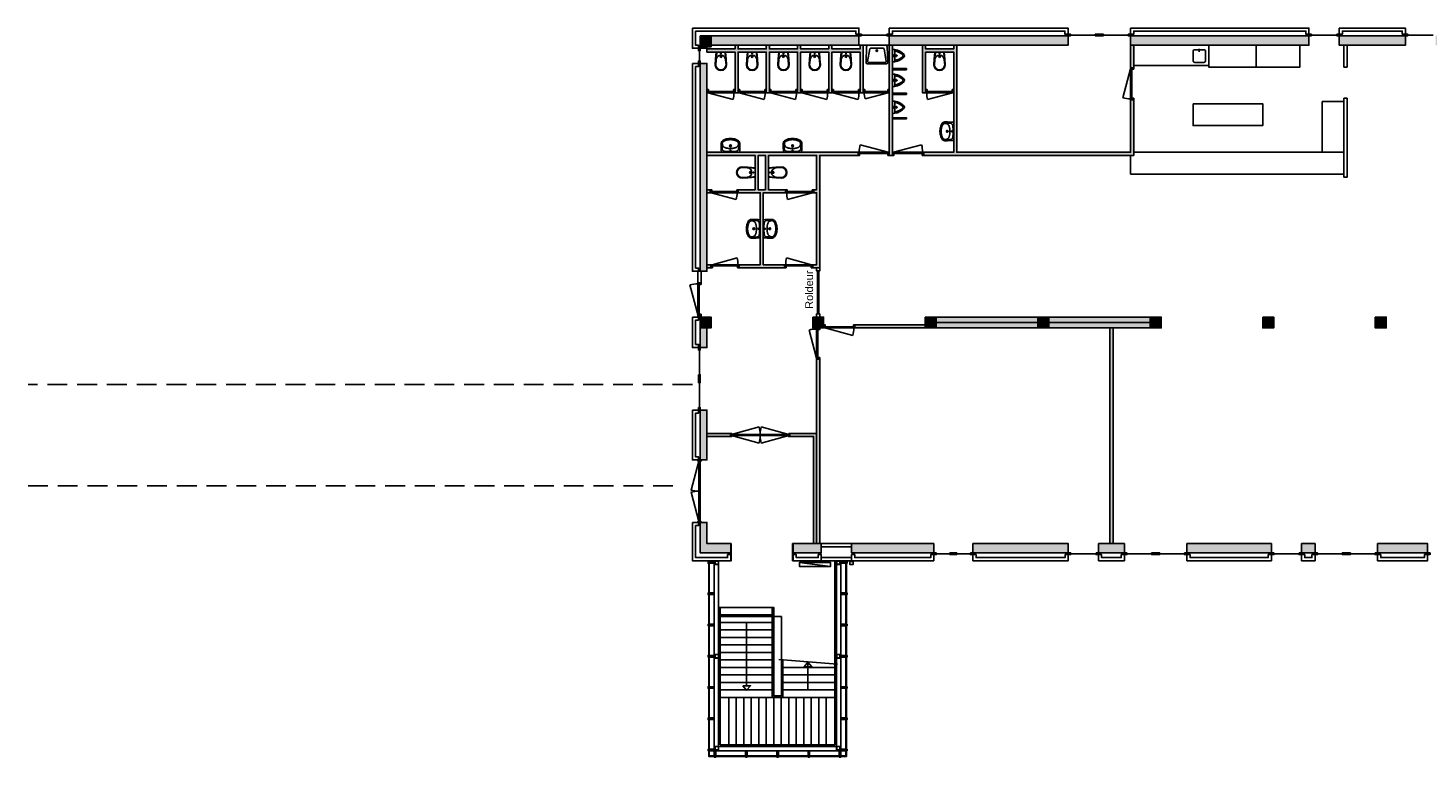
# Model space of a CAD drawing. Header units: millimetres. Extents: x 64599 to 146500, y 17358 to 40734.
# Tile 1 of 2: x 64599 to 109397, y 17358 to 40688. Entities that reach past the tile are written whole.
import ezdxf

# ---------------------------------------------------------------- set-up
doc = ezdxf.new("R2010")
doc.units = ezdxf.units.MM
doc.header["$LTSCALE"] = 100
doc.linetypes.add('HIDDEN', pattern=[9.525, 6.35, -3.175])
for name, color, linetype in [('AA21----_BUITENWAND', 252, 'Continuous'), ('AA22----_BINNENWAND', 254, 'Continuous'), ('AA28----_KONSTRUKTIE', 252, 'Continuous'), ('AL21----_BUITENWAND', 3, 'Continuous'), ('AL22----_BINNENWAND', 2, 'Continuous'), ('AL24----_TRAPPEN', 7, 'Continuous'), ('AL28----_KONSTRUKTIE', 4, 'Continuous'), ('AL31----_BUITENKOZIJNEN', 1, 'Continuous'), ('AL32----_BINNENKOZIJNEN', 1, 'Continuous'), ('AL45----_PLAFONDAFWERKING', 7, 'HIDDEN'), ('AL51----_RADIATOREN', 8, 'Continuous'), ('AL72----_BALIE', 1, 'Continuous'), ('AL74----_KEUKEN', 7, 'Continuous'), ('AL74----_SANITAIR', 7, 'Continuous')]:
    doc.layers.add(name, color=color, linetype=linetype)
doc.styles.get("Standard").update_dxf_attribs({"font": 'arial.ttf'})

# ---------------------------------------------------------------- blocks, each defined once
blk = doc.blocks.new('WT-19 (R)')
at = {"layer": 'AL74----_SANITAIR'}
for points in [[(600, 298, 0.426901), (548, 348), (48, 327, 0.402069), (0, 277), (0, -277, 0.402067), (48, -327), (548, -348, 0.426651), (600, -298)], [(100, -204), (100, 204, -0.366883), (121, 228), (121, 228), (521, 295, -0.46402), (550, 270), (550, -270, -0.461069), (521, -295), (121, -228, -0.36663)]]:
    blk.add_lwpolyline(points, format="xyb", close=True, dxfattribs=at)
blk.add_circle((175, 0), 25, dxfattribs=at)
blk = doc.blocks.new('WC 17 (R)')
at = {"layer": 'AL74----_SANITAIR'}
for points in [[(407, 182), (232, 169), (0, 125), (0, -125), (232, -169), (408, -182, 0.999913)], [(62, 0, -1), (37, 0, -1)], [(250, 150), (407, 162, -1), (407, -162), (250, -150, -1)], [(175, 0, -1), (125, 0, -1)]]:
    blk.add_lwpolyline(points, format="xyb", close=True, dxfattribs=at)
for points in [[(0, 125), (0, 150), (232, 169)], [(0, -125), (0, -150), (232, -169)]]:
    blk.add_lwpolyline(points, dxfattribs=at)
blk = doc.blocks.new('Urinoir (R)')
at = {"layer": 'AL74----_SANITAIR'}
for points in [[(75, 194, 0.03766), (0, 200), (0, -200, 0.03766), (75, -194), (75, -156)], [(16, -4, 0.414217), (16, 4, -1.000347), (34, 21, 0.413172), (41, 21, -1.00056), (59, 4, 0.413679), (59, -4, -1.000343), (41, -21, 0.413712), (34, -21, -1.000003)], [(25, 0, -1), (50, 0, -1)], [(32, 0, -1), (42, 0, -1)], [(373, -33, 0.381928), (373, 33, 0.174395), (75, 194), (75, 156, -0.147779), (331, 20, -0.511086), (331, -20, -0.147779), (75, -156), (75, -194, 0.174393)], [(105, 0, 1), (95, 0, 1)], [(120, 25, 1), (130, 25, 1)], [(120, 0, 1), (130, 0, 1)], [(155, 0, 1), (145, 0, 1)], [(130, -25, 1), (120, -25, 1)]]:
    blk.add_lwpolyline(points, format="xyb", close=True, dxfattribs=at)
blk = doc.blocks.new('WT 04 (R)')
at = {"color": 3}
for centre, radius, start, end in [((266, 164), 136, 44.6333, 93.716), ((257, 300), 1.091783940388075e-11, 92.5317, 90.2017)]:
    blk.add_arc(centre, radius, start, end, dxfattribs=at)
at = {"layer": 'AL74----_SANITAIR'}
for points in [[(257, 300, 0.030203), (0, 289), (0, -289, 0.030203), (257, -300, 0.217499), (363, -260, 0.107077), (423, -127, 0.043293), (438, -11), (438, 11, 0.043293), (423, 127, 0.107077), (363, 260, 0.217499)], [(72, 0, -1), (41, 0, -1)], [(233, 0, -1), (176, 0, -1)], [(227, 0, -1), (182, 0, -1)]]:
    blk.add_lwpolyline(points, format="xyb", close=True, dxfattribs=at)
for points in [[(119, 20), (120, 34), (121, 47), (122, 58), (123, 68), (124, 76), (125, 84), (126, 91), (127, 98), (128, 104), (129, 111), (130, 116), (131, 122), (132, 127), (133, 132), (134, 138), (136, 143), (137, 147), (139, 152), (140, 157), (142, 162), (143, 166), (145, 171), (146, 175), (148, 180), (150, 184), (152, 188), (154, 192), (156, 196), (158, 200), (160, 204), (163, 208), (166, 211), (169, 215), (172, 218), (175, 221), (178, 224), (181, 227), (185, 230), (188, 233), (192, 235), (195, 238), (199, 240), (203, 242), (206, 245), (211, 247), (215, 248), (220, 250), (225, 252), (230, 254), (236, 256), (243, 257), (251, 259), (259, 260), (269, 261), (279, 263), (277, 263), (272, 264), (267, 264), (261, 265), (255, 265), (249, 266), (242, 266), (235, 267), (227, 267), (219, 267), (211, 267), (203, 267), (195, 267), (187, 268), (180, 267), (172, 267), (164, 267), (157, 267), (150, 267), (143, 267), (137, 267), (130, 266), (125, 266), (119, 266), (115, 266), (110, 265), (106, 265), (102, 265), (98, 264), (94, 263), (91, 263), (88, 262), (84, 261), (81, 260), (79, 258), (76, 257), (73, 255), (70, 254), (67, 252), (65, 250), (62, 248), (59, 245), (57, 243), (54, 240), (52, 238), (49, 235), (47, 232), (44, 228), (42, 225), (40, 221), (38, 217), (36, 213), (35, 209), (33, 204), (31, 200), (30, 195), (29, 190), (28, 184), (27, 179), (26, 172), (25, 166), (24, 159), (23, 151), (22, 143), (22, 135), (21, 126), (21, 117), (20, 108), (20, 98), (20, 88), (20, 78), (20, 68), (19, 58), (19, 48), (19, 39), (19, 31), (19, 23), (19, 17), (19, 12), (19, 9), (19, 6), (19, 2), (19, -1), (19, -12), (19, -24), (20, -37), (20, -50), (20, -64), (20, -77), (21, -89), (21, -101), (22, -112), (22, -122), (23, -131), (23, -140), (24, -148), (25, -155), (26, -162), (27, -169), (28, -175), (29, -181), (30, -186), (31, -191), (33, -196), (34, -201), (36, -205), (38, -209), (40, -213), (42, -217), (44, -221), (46, -224), (48, -228), (51, -231), (53, -234), (56, -237), (58, -239), (61, -242), (64, -244), (66, -246), (69, -248), (72, -250), (75, -251), (77, -253), (80, -254), (83, -256), (86, -257), (89, -258), (92, -259), (96, -259), (99, -260), (103, -260), (107, -261), (112, -261), (116, -262), (121, -262), (126, -262), (132, -262), (138, -262), (145, -262), (151, -263), (158, -263), (166, -263), (173, -263), (181, -263), (189, -263), (197, -263), (205, -263), (213, -262), (221, -262), (229, -262), (236, -262), (243, -261), (250, -261), (257, -260), (263, -260), (268, -259), (273, -258), (278, -258), (281, -257), (271, -256), (261, -255), (252, -254), (244, -252), (238, -251), (232, -249), (226, -247), (221, -245), (216, -244), (212, -242), (208, -240), (204, -238), (200, -235), (197, -233), (193, -231), (190, -228), (186, -226), (183, -223), (179, -220), (176, -217), (173, -214), (170, -210), (167, -207), (164, -203), (162, -200), (159, -196), (157, -192), (155, -188), (153, -184), (151, -179), (149, -175), (147, -171), (146, -166), (144, -162), (143, -157), (141, -153), (139, -148), (138, -143), (137, -138), (135, -133), (134, -128), (133, -123), (132, -118), (131, -112), (129, -106), (128, -100), (127, -94), (126, -87), (125, -80), (124, -72), (123, -63), (122, -54), (121, -43), (120, -30), (119, -16), (118, 2)], [(401, -31), (402, -25), (402, -19), (402, -12), (402, -5), (402, 3), (402, 11), (402, 18), (402, 25), (401, 31), (401, 37), (401, 44), (400, 50), (399, 56), (399, 61), (398, 67), (397, 73), (396, 79), (394, 85), (393, 91), (392, 96), (391, 102), (389, 108), (388, 113), (387, 119), (386, 125), (384, 130), (383, 136), (381, 141), (380, 146), (378, 152), (376, 157), (374, 162), (372, 168), (370, 173), (368, 178), (365, 183), (363, 188), (361, 194), (358, 199), (356, 204), (353, 208), (350, 213), (347, 218), (344, 222), (341, 226), (338, 230), (335, 234), (332, 237), (329, 240), (326, 243), (323, 245), (319, 248), (316, 250), (313, 252), (310, 253), (307, 255), (304, 256), (300, 258), (297, 259), (293, 260), (290, 261), (286, 261), (281, 262), (279, 263), (269, 261), (259, 260), (251, 259), (243, 257), (236, 256), (230, 254), (225, 252), (220, 250), (215, 248), (211, 247), (206, 245), (203, 242), (199, 240), (195, 238), (192, 235), (188, 233), (185, 230), (181, 227), (178, 224), (175, 221), (172, 218), (169, 215), (166, 211), (163, 208), (160, 204), (158, 200), (156, 196), (154, 192), (152, 188), (150, 184), (148, 180), (146, 175), (145, 171), (143, 166), (142, 162), (140, 157), (139, 152), (137, 147), (136, 143), (134, 138), (133, 132), (132, 127), (131, 122), (130, 116), (129, 111), (128, 104), (127, 98), (126, 91), (125, 84), (124, 76), (123, 68), (122, 58), (121, 47), (120, 34), (119, 20), (118, 2), (119, -16), (120, -30), (121, -43), (122, -54), (123, -63), (124, -72), (125, -80), (126, -87), (127, -94), (128, -100), (129, -106), (131, -112), (132, -118), (133, -123), (134, -128), (135, -133), (137, -138), (138, -143), (139, -148), (141, -153), (143, -157), (144, -162), (146, -166), (147, -171), (149, -175), (151, -179), (153, -184), (155, -188), (157, -192), (159, -196), (162, -200), (164, -203), (167, -207), (170, -210), (173, -214), (176, -217), (179, -220), (183, -223), (186, -226), (190, -228), (193, -231), (197, -233), (200, -235), (204, -238), (208, -240), (212, -242), (216, -244), (221, -245), (226, -247), (232, -249), (238, -251), (244, -252), (252, -254), (261, -255), (271, -256), (281, -257), (283, -257), (287, -256), (291, -255), (295, -254), (299, -253), (302, -252), (305, -251), (308, -250), (312, -248), (315, -246), (318, -244), (321, -242), (324, -240), (327, -237), (330, -234), (334, -231), (337, -228), (340, -224), (343, -221), (346, -216), (349, -212), (351, -208), (354, -203), (357, -198), (359, -193), (362, -188), (364, -183), (367, -178), (369, -172), (371, -167), (373, -162), (375, -157), (377, -151), (379, -146), (380, -141), (382, -135), (384, -130), (385, -124), (386, -119), (388, -113), (389, -108), (390, -102), (391, -96), (393, -91), (394, -85), (395, -79), (396, -73), (397, -67), (398, -61), (399, -55), (400, -50), (400, -44), (401, -38)]]:
    blk.add_lwpolyline(points, close=True, dxfattribs=at)
blk = doc.blocks.new('*U5')
at = {"layer": 'AL31----_BUITENKOZIJNEN'}
for points in [[(-2000, 50), (-1965, 50), (-1965, -50), (-2000, -50)], [(-1965, 21), (-1965, -21), (-35, -21), (-35, 21)], [(-35, 50), (0, 50), (0, -50), (-35, -50)]]:
    blk.add_lwpolyline(points, close=True, dxfattribs=at)
for points in [[(-1000, 21), (-1000, -21)], [(-1965, -21), (-1033, -270)], [(-35, -21), (-967, -270)]]:
    blk.add_lwpolyline(points, dxfattribs=at)
for centre, start, end in [((-1965, -21), 345, 0.0007), ((-35, -21), 179.9993, 195)]:
    blk.add_arc(centre, 965, start, end, dxfattribs=at)
blk = doc.blocks.new('*U7')
at = {"layer": 'AL31----_BUITENKOZIJNEN'}
for points in [[(-1050, -50), (-1015, -50), (-1015, -9), (-1000, -9), (-1000, 50), (-1050, 50)], [(-50, 50), (-50, -9), (-35, -9), (-35, -50), (0, -50), (0, 50)], [(-1015, -9), (-35, -9), (-35, -50), (-1015, -50)]]:
    blk.add_lwpolyline(points, close=True, dxfattribs=at)
blk.add_lwpolyline([(-35, -50), (-982, -304)], dxfattribs=at)
blk.add_arc((-35, -50), 980, 179.9962, 195, dxfattribs=at)
blk = doc.blocks.new('*U11')
at = {"layer": 'AL32----_BINNENKOZIJNEN'}
for points in [[(-1900, 50), (-1865, 50), (-1865, -50), (-1900, -50)], [(-1865, 21), (-1865, -21), (-35, -21), (-35, 19)], [(-35, 50), (0, 50), (0, -50), (-35, -50)]]:
    blk.add_lwpolyline(points, close=True, dxfattribs=at)
for points in [[(-1865, 21), (-981, 257)], [(-950, 21), (-950, -21)], [(-35, 19), (-918, 257)], [(-1865, -21), (-981, -257)], [(-35, -19), (-918, -257)]]:
    blk.add_lwpolyline(points, dxfattribs=at)
for centre, start, end in [((-1865, 21), 359.9996, 14.9999), ((-35, 19), 164.8705, 179.8707), ((-1865, -21), 345.0001, 0.0004), ((-35, -19), 180.1293, 195.1295)]:
    blk.add_arc(centre, 915, start, end, dxfattribs=at)
blk = doc.blocks.new('*U13')
at = {"layer": 'AL32----_BINNENKOZIJNEN'}
for points in [[(-1000, -50), (-965, -50), (-965, -9), (-950, -9), (-950, 50), (-1000, 50)], [(-50, 50), (-50, -9), (-35, -9), (-35, -50), (0, -50), (0, 50)], [(-965, -9), (-35, -9), (-35, -50), (-965, -50)]]:
    blk.add_lwpolyline(points, close=True, dxfattribs=at)
blk.add_lwpolyline([(-35, -50), (-933, -291)], dxfattribs=at)
blk.add_arc((-35, -50), 930, 180, 195, dxfattribs=at)
blk = doc.blocks.new('*U14')
at = {"layer": 'AL32----_BINNENKOZIJNEN'}
for points in [[(-1000, -50), (-965, -50), (-965, -9), (-950, -9), (-950, 50), (-1000, 50)], [(-50, 50), (-50, -9), (-35, -9), (-35, -50), (0, -50), (0, 50)], [(-965, -9), (-35, -9), (-35, -50), (-965, -50)]]:
    blk.add_lwpolyline(points, close=True, dxfattribs=at)
blk.add_lwpolyline([(-965, -50), (-67, -291)], dxfattribs=at)
blk.add_arc((-965, -50), 930, 345, 0, dxfattribs=at)
blk = doc.blocks.new('*U16')
at = {"layer": 'AL32----_BINNENKOZIJNEN'}
for points in [[(-900, 50), (-865, 50), (-865, 9), (-850, 9), (-850, -50), (-900, -50)], [(-865, 9), (-35, 9), (-35, 50), (-865, 50)], [(-50, -50), (-50, 9), (-35, 9), (-35, 50), (0, 50), (0, -50)]]:
    blk.add_lwpolyline(points, close=True, dxfattribs=at)
blk.add_lwpolyline([(-35, 50), (-837, 265)], dxfattribs=at)
blk.add_arc((-35, 50), 830, 165, 180, dxfattribs=at)
blk = doc.blocks.new('*U19')
at = {"layer": 'AL32----_BINNENKOZIJNEN'}
for points in [[(-900, 50), (-865, 50), (-865, 9), (-850, 9), (-850, -50), (-900, -50)], [(-865, 9), (-35, 9), (-35, 50), (-865, 50)], [(-50, -50), (-50, 9), (-35, 9), (-35, 50), (0, 50), (0, -50)]]:
    blk.add_lwpolyline(points, close=True, dxfattribs=at)
blk.add_lwpolyline([(-865, 50), (-63, 265)], dxfattribs=at)
blk.add_arc((-865, 50), 830, 0, 15, dxfattribs=at)
blk = doc.blocks.new('*U18')
at = {"layer": 'AL32----_BINNENKOZIJNEN'}
for points in [[(-900, -50), (-865, -50), (-865, -9), (-850, -9), (-850, 50), (-900, 50)], [(-50, 50), (-50, -9), (-35, -9), (-35, -50), (0, -50), (0, 50)], [(-865, -9), (-35, -9), (-35, -50), (-865, -50)]]:
    blk.add_lwpolyline(points, close=True, dxfattribs=at)
blk.add_lwpolyline([(-865, -50), (-63, -265)], dxfattribs=at)
blk.add_arc((-865, -50), 830, 345, 0, dxfattribs=at)
blk = doc.blocks.new('*U17')
at = {"layer": 'AL32----_BINNENKOZIJNEN'}
for points in [[(-900, -50), (-865, -50), (-865, -9), (-850, -9), (-850, 50), (-900, 50)], [(-50, 50), (-50, -9), (-35, -9), (-35, -50), (0, -50), (0, 50)], [(-865, -9), (-35, -9), (-35, -50), (-865, -50)]]:
    blk.add_lwpolyline(points, close=True, dxfattribs=at)
blk.add_lwpolyline([(-35, -50), (-837, -265)], dxfattribs=at)
blk.add_arc((-35, -50), 830, 180, 195, dxfattribs=at)
blk = doc.blocks.new('*U20')
at = {"layer": 'AL32----_BINNENKOZIJNEN'}
for points in [[(-1000, 50), (-965, 50), (-965, 9), (-950, 9), (-950, -50), (-1000, -50)], [(-965, 9), (-35, 9), (-35, 50), (-965, 50)], [(-50, -50), (-50, 9), (-35, 9), (-35, 50), (0, 50), (0, -50)]]:
    blk.add_lwpolyline(points, close=True, dxfattribs=at)
blk.add_lwpolyline([(-35, 50), (-933, 291)], dxfattribs=at)
blk.add_arc((-35, 50), 930, 165, 180, dxfattribs=at)
blk = doc.blocks.new('*U21')
at = {"layer": 'AL32----_BINNENKOZIJNEN'}
for points in [[(-1000, 50), (-965, 50), (-965, 9), (-950, 9), (-950, -50), (-1000, -50)], [(-965, 9), (-35, 9), (-35, 50), (-965, 50)], [(-50, -50), (-50, 9), (-35, 9), (-35, 50), (0, 50), (0, -50)]]:
    blk.add_lwpolyline(points, close=True, dxfattribs=at)
blk.add_lwpolyline([(-965, 50), (-67, 291)], dxfattribs=at)
blk.add_arc((-965, 50), 930, 0, 15, dxfattribs=at)
blk = doc.blocks.new('*U23')
at = {"layer": 'AL32----_BINNENKOZIJNEN'}
for points in [[(-1030, 50), (-995, 50), (-995, 9), (-980, 9), (-980, -50), (-1030, -50)], [(-995, 9), (-35, 9), (-35, 50), (-995, 50)], [(-50, -50), (-50, 9), (-35, 9), (-35, 50), (0, 50), (0, -50)]]:
    blk.add_lwpolyline(points, close=True, dxfattribs=at)
blk.add_lwpolyline([(-35, 50), (-962, 298)], dxfattribs=at)
blk.add_arc((-35, 50), 960, 165, 180, dxfattribs=at)

msp = doc.modelspace()

# ---------------------------------------------------------------- hatches: boundary and pattern name
at = {"layer": 'AA21----_BUITENWAND'}
h = msp.add_hatch(color=256, dxfattribs=at)
h.paths.add_polyline_path([(86109, 40438), (86109, 40038), (86322, 40038), (86322, 40088), (86459, 40088), (86459, 40138), (91189, 40138), (91189, 40438)])
h.paths.add_polyline_path([(92159, 40438), (92159, 40138), (97879, 40138), (97879, 40438)])
h.paths.add_polyline_path([(143084, 40438), (143084, 40138), (143709, 40138), (143709, 40438)])
h.paths.add_polyline_path([(139484, 40438), (139484, 40138), (141084, 40138), (141084, 40438)])
h.paths.add_polyline_path([(136859, 40438), (136859, 40138), (137484, 40138), (137484, 40438)])
h.paths.add_polyline_path([(136334, 40438), (136334, 40138), (136509, 40138), (136509, 40438)])
h.paths.add_polyline_path([(129659, 40438), (129659, 40140), (129834, 40140), (129834, 40438)])
h.paths.add_polyline_path([(129134, 40438), (129134, 40138), (129309, 40140), (129309, 40438)])
h.paths.add_polyline_path([(122459, 40438), (122459, 40138), (122634, 40138), (122634, 40438)])
h.paths.add_polyline_path([(121934, 40438), (121934, 40138), (122109, 40138), (122109, 40438)])
h.paths.add_polyline_path([(115259, 40438), (115259, 40138), (115434, 40138), (115434, 40438)])
h.paths.add_polyline_path([(114284, 40438), (114284, 40138), (114909, 40138), (114909, 40438)])
h.paths.add_polyline_path([(109644, 40438), (109644, 40138), (113034, 40138), (113034, 40438)])
h.paths.add_polyline_path([(106559, 40438), (106559, 40138), (108674, 40138), (108674, 40438)])
h.paths.add_polyline_path([(99879, 40438), (99879, 40138), (105589, 40138), (105589, 40438)])
h.paths.add_polyline_path([(86109, 32904), (86322, 32904), (86322, 39553), (86109, 39553)])
h.paths.add_polyline_path([(86109, 31088), (86109, 30463), (86322, 30463), (86322, 31088)])
h.paths.add_polyline_path([(86109, 28463), (86322, 28463), (86322, 26863), (86109, 26863)])
h.paths.add_polyline_path([(86109, 24863), (86322, 24863), (86322, 24188), (87084, 24188), (87084, 23888), (86109, 23888)])
h.paths.add_polyline_path([(89084, 24188), (89084, 23888), (89984, 23888), (89984, 24188)])
h.paths.add_polyline_path([(90954, 24188), (90954, 23888), (93584, 23888), (93584, 24188)])
h.paths.add_polyline_path([(101684, 24188), (101684, 23888), (104384, 23888), (104384, 24188)])
h.paths.add_polyline_path([(105354, 24188), (105354, 23888), (105784, 23888), (105784, 24188)])
h.paths.add_polyline_path([(107784, 24188), (107784, 23888), (109384, 23888), (109384, 24188)])
h.paths.add_polyline_path([(111384, 24188), (111384, 23888), (112284, 23888), (112284, 24188)])
h.paths.add_polyline_path([(113254, 24188), (113254, 23888), (117614, 23888), (117614, 24188)])
h.paths.add_polyline_path([(118584, 24188), (118584, 23888), (119484, 23888), (119484, 24188)])
h.paths.add_polyline_path([(120454, 24188), (120454, 23888), (122384, 23888), (122384, 24188)])
h.paths.add_polyline_path([(124384, 24188), (124384, 23888), (130344, 23888), (130344, 24188)])
h.paths.add_polyline_path([(131314, 24188), (131314, 23888), (133954, 23888), (133954, 24188)])
h.paths.add_polyline_path([(134924, 24188), (134924, 23888), (138184, 23888), (138184, 24188)])
h.paths.add_polyline_path([(140184, 24188), (140184, 23888), (141599, 23888), (141599, 24188)])
h.paths.add_polyline_path([(142569, 24188), (142569, 23888), (143709, 23888), (143709, 24188)])
h.paths.add_polyline_path([(94834, 24188), (94834, 23888), (97884, 23888), (97884, 24188)])
h.paths.add_polyline_path([(98854, 24188), (98854, 23888), (99684, 23888), (99684, 24188)])
h.paths.add_polyline_path([(143846, 27988), (144059, 27988), (144059, 24238), (143846, 24238)])
h.paths.add_polyline_path([(143846, 39553), (144059, 39553), (144059, 32713), (143846, 32713)])
at = {"layer": 'AA22----_BINNENWAND'}
for points in [[(91222, 40138), (91222, 40018), (90322, 40018), (90322, 40138), (90222, 40138), (90222, 40018), (89322, 40018), (89322, 40138), (89222, 40138), (89222, 40018), (88322, 40018), (88322, 40138), (88222, 40138), (88222, 40018), (87322, 40018), (87322, 40138), (87222, 40138), (87222, 40018), (86322, 40018), (86322, 39918), (87222, 39918), (87222, 38618), (87322, 38618), (87322, 39918), (88222, 39918), (88222, 38618), (88322, 38618), (88322, 39918), (89222, 39918), (89222, 38618), (89322, 38618), (89322, 39918), (90222, 39918), (90222, 38618), (90322, 38618), (90322, 39918), (91222, 39918), (91222, 38618), (91322, 38618), (91322, 40138)], [(92159, 40138), (92159, 36613), (92259, 36613), (92259, 40138)], [(89734, 24188), (89734, 27613), (88978, 27613), (88978, 27713), (89834, 27713), (89834, 24188)]]:
    msp.add_hatch(color=256, dxfattribs=at).paths.add_polyline_path(points)
h = msp.add_hatch(color=256, dxfattribs=at)
h.paths.add_polyline_path([(99879, 40138), (99879, 39418), (99979, 39418), (99979, 40138)], flags=17)
h.paths.add_polyline_path([(93219, 40138), (93219, 38618), (93319, 38618), (93319, 39918), (94219, 39918), (94219, 36713), (93259, 36713), (93259, 36613), (99979, 36613), (99979, 38388), (99879, 38388), (99879, 36713), (94319, 36713), (94319, 40138), (94219, 40138), (94219, 40018), (93319, 40018), (93319, 40138)])
h = msp.add_hatch(color=256, dxfattribs=at)
h.paths.add_polyline_path([(87962, 36613), (87962, 35513), (88194, 35513), (88194, 36613)], flags=16)
h.paths.add_polyline_path([(86322, 36713), (91159, 36713), (91159, 36613), (89934, 36613), (89934, 33013), (89709, 33013), (89709, 33113), (89834, 33113), (89834, 35413), (89740, 35413), (89740, 35513), (89834, 35513), (89834, 36613), (88294, 36613), (88294, 35513), (88840, 35513), (88840, 35413), (88128, 35413), (88128, 33113), (88809, 33113), (88809, 33013), (87351, 33013), (87351, 33113), (88028, 33113), (88028, 35413), (87326, 35413), (87326, 35513), (87862, 35513), (87862, 36613), (86322, 36613)])
h = msp.add_hatch(color=256, dxfattribs=at)
h.paths.add_polyline_path([(86322, 35513), (86426, 35513), (86426, 35413), (86322, 35413)])
h.paths.add_polyline_path([(86322, 33113), (86451, 33113), (86451, 33013), (86322, 33013)])
h.paths.add_polyline_path([(86322, 27713), (87078, 27713), (87078, 27613), (86322, 27613)])
h = msp.add_hatch(color=256, dxfattribs=at)
h.paths.add_polyline_path([(99219, 31088), (99219, 24188), (99319, 24188), (99319, 31088)])
h.paths.add_polyline_path([(93659, 31263), (93659, 31088), (100509, 31088), (100509, 31263)])
h.paths.add_polyline_path([(93659, 31438), (100509, 31438), (100509, 31263), (93659, 31263)])
h = msp.add_hatch(color=256, dxfattribs=at)
h.paths.add_polyline_path([(93309, 31188), (91059, 31188), (91059, 31088), (93309, 31088)])
h.paths.add_polyline_path([(89834, 24188), (89834, 30088), (89934, 30088), (89934, 24188)])
at = {"layer": 'AA28----_KONSTRUKTIE'}
h = msp.add_hatch(color=256, dxfattribs=at)
h.dxf.hatch_style = 1
h.paths.add_polyline_path([(86459, 40088), (86459, 40438), (86109, 40438), (86109, 40088)])
h = msp.add_hatch(color=256, dxfattribs=at)
h.dxf.hatch_style = 1
h.paths.add_polyline_path([(86459, 31088), (86459, 31438), (86109, 31438), (86109, 31088)])
h = msp.add_hatch(color=256, dxfattribs=at)
h.dxf.hatch_style = 1
h.paths.add_polyline_path([(90059, 31088), (90059, 31438), (89709, 31438), (89709, 31088)])
h = msp.add_hatch(color=256, dxfattribs=at)
h.dxf.hatch_style = 1
h.paths.add_polyline_path([(93659, 31088), (93659, 31438), (93309, 31438), (93309, 31088)])
h = msp.add_hatch(color=256, dxfattribs=at)
h.dxf.hatch_style = 1
h.paths.add_polyline_path([(97259, 31088), (97259, 31438), (96909, 31438), (96909, 31088)])
h = msp.add_hatch(color=256, dxfattribs=at)
h.dxf.hatch_style = 1
h.paths.add_polyline_path([(100859, 31088), (100859, 31438), (100509, 31438), (100509, 31088)])
h = msp.add_hatch(color=256, dxfattribs=at)
h.dxf.hatch_style = 1
h.paths.add_polyline_path([(104459, 31088), (104459, 31438), (104109, 31438), (104109, 31088)])
h = msp.add_hatch(color=256, dxfattribs=at)
h.dxf.hatch_style = 1
h.paths.add_polyline_path([(108059, 31088), (108059, 31438), (107709, 31438), (107709, 31088)])

# ---------------------------------------------------------------- linework, layer by layer
at = {"layer": 'AL21----_BUITENWAND'}
for points in [[(85859, 40688), (85859, 40038), (86059, 40038), (86059, 40138), (85959, 40138), (85959, 40588), (91089, 40588), (91089, 40488), (91189, 40488), (91189, 40688)], [(86109, 40438), (86109, 40038), (86322, 40038), (86322, 40088), (86459, 40088), (86459, 40138), (91189, 40138), (91189, 40438)], [(92159, 40688), (92159, 40488), (92259, 40488), (92259, 40588), (97779, 40588), (97779, 40488), (97879, 40488), (97879, 40688)], [(92159, 40438), (92159, 40138), (97879, 40138), (97879, 40438)], [(99879, 40688), (99879, 40488), (99979, 40488), (99979, 40588), (105489, 40588), (105489, 40488), (105589, 40488), (105589, 40688)], [(99879, 40438), (99879, 40138), (105589, 40138), (105589, 40438)], [(106559, 40688), (106559, 40488), (106659, 40488), (106659, 40588), (108574, 40588), (108574, 40488), (108674, 40488), (108674, 40688)], [(106559, 40438), (106559, 40138), (108674, 40138), (108674, 40438)], [(85859, 39553), (86059, 39553), (86059, 39453), (85959, 39453), (85959, 33004), (86059, 33004), (86059, 32904), (85859, 32904)], [(86109, 32904), (86322, 32904), (86322, 39553), (86109, 39553)], [(85859, 31438), (86059, 31438), (86059, 31338), (85959, 31338), (85959, 30563), (86059, 30563), (86059, 30463), (85859, 30463)], [(86109, 31088), (86109, 30463), (86322, 30463), (86322, 31088)], [(85859, 28463), (86059, 28463), (86059, 28363), (85959, 28363), (85959, 26963), (86059, 26963), (86059, 26863), (85859, 26863)], [(86109, 28463), (86322, 28463), (86322, 26863), (86109, 26863)], [(85859, 24863), (86059, 24863), (86059, 24763), (85959, 24763), (85959, 23738), (86984, 23738), (86984, 23838), (87084, 23838), (87084, 23638), (85859, 23638)], [(86109, 24863), (86322, 24863), (86322, 24188), (87084, 24188), (87084, 23888), (86109, 23888)], [(87102, 24188), (87084, 24188), (87084, 23638), (87102, 23638)], [(89066, 24188), (89084, 24188), (89084, 23638), (89066, 23638)], [(89084, 24188), (89084, 23888), (89984, 23888), (89984, 24188)], [(89084, 23638), (89084, 23838), (89184, 23838), (89184, 23738), (89884, 23738), (89884, 23838), (89984, 23838), (89984, 23638)], [(89984, 24188), (89984, 24088), (90954, 24088), (90954, 24188)], [(90954, 24188), (90954, 23888), (93584, 23888), (93584, 24188)], [(90954, 23638), (93584, 23638), (93584, 23838), (93484, 23838), (93484, 23738), (91054, 23738), (91054, 23838), (90954, 23838)], [(94834, 24188), (94834, 23888), (97884, 23888), (97884, 24188)], [(94834, 23638), (94834, 23838), (94934, 23838), (94934, 23738), (97784, 23738), (97784, 23838), (97884, 23838), (97884, 23638)], [(98854, 24188), (98854, 23888), (99684, 23888), (99684, 24188)], [(98854, 23638), (98854, 23838), (98954, 23838), (98954, 23738), (99584, 23738), (99584, 23838), (99684, 23838), (99684, 23638)], [(101684, 24188), (101684, 23888), (104384, 23888), (104384, 24188)], [(101684, 23638), (101684, 23838), (101784, 23838), (101784, 23738), (104284, 23738), (104284, 23838), (104384, 23838), (104384, 23638)], [(105354, 24188), (105354, 23888), (105784, 23888), (105784, 24188)], [(105354, 23638), (105354, 23838), (105454, 23838), (105454, 23738), (105684, 23738), (105684, 23838), (105784, 23838), (105784, 23638)], [(107784, 24188), (107784, 23888), (109384, 23888), (109384, 24188)], [(107784, 23638), (107784, 23838), (107884, 23838), (107884, 23738), (109284, 23738), (109284, 23838), (109384, 23838), (109384, 23638)], [(89984, 23738), (89984, 23638), (90954, 23638), (90954, 23738)], [(90999, 23616), (90899, 23616), (90899, 23516), (90999, 23516)]]:
    msp.add_lwpolyline(points, close=True, dxfattribs=at)
at = {"layer": 'AL22----_BINNENWAND'}
for points in [[(91222, 40138), (91222, 40018), (90322, 40018), (90322, 40138), (90222, 40138), (90222, 40018), (89322, 40018), (89322, 40138), (89222, 40138), (89222, 40018), (88322, 40018), (88322, 40138), (88222, 40138), (88222, 40018), (87322, 40018), (87322, 40138), (87222, 40138), (87222, 40018), (86322, 40018), (86322, 39918), (87222, 39918), (87222, 38618), (87322, 38618), (87322, 39918), (88222, 39918), (88222, 38618), (88322, 38618), (88322, 39918), (89222, 39918), (89222, 38618), (89322, 38618), (89322, 39918), (90222, 39918), (90222, 38618), (90322, 38618), (90322, 39918), (91222, 39918), (91222, 38618), (91322, 38618), (91322, 40138)], [(92159, 40138), (92159, 36613), (92259, 36613), (92259, 40138)], [(93219, 40138), (93219, 38618), (93319, 38618), (93319, 39918), (94219, 39918), (94219, 36713), (93259, 36713), (93259, 36613), (99979, 36613), (99979, 38388), (99879, 38388), (99879, 36713), (94319, 36713), (94319, 40138), (94219, 40138), (94219, 40018), (93319, 40018), (93319, 40138)], [(99879, 40138), (99879, 39418), (99979, 39418), (99979, 40138)], [(86322, 36713), (91159, 36713), (91159, 36613), (89934, 36613), (89934, 33013), (89709, 33013), (89709, 33113), (89834, 33113), (89834, 35413), (89740, 35413), (89740, 35513), (89834, 35513), (89834, 36613), (88294, 36613), (88294, 35513), (88840, 35513), (88840, 35413), (88128, 35413), (88128, 33113), (88809, 33113), (88809, 33013), (87351, 33013), (87351, 33113), (88028, 33113), (88028, 35413), (87326, 35413), (87326, 35513), (87862, 35513), (87862, 36613), (86322, 36613)], [(87962, 36613), (87962, 35513), (88194, 35513), (88194, 36613)], [(86322, 35513), (86426, 35513), (86426, 35413), (86322, 35413)], [(86322, 33113), (86451, 33113), (86451, 33013), (86322, 33013)], [(93659, 31438), (100509, 31438), (100509, 31263), (93659, 31263)], [(93309, 31188), (91059, 31188), (91059, 31088), (93309, 31088)], [(93659, 31263), (93659, 31088), (100509, 31088), (100509, 31263)], [(99219, 31088), (99219, 24188), (99319, 24188), (99319, 31088)], [(89834, 24188), (89834, 30088), (89934, 30088), (89934, 24188)], [(86322, 27713), (87078, 27713), (87078, 27613), (86322, 27613)], [(89734, 24188), (89734, 27613), (88978, 27613), (88978, 27713), (89834, 27713), (89834, 24188)]]:
    msp.add_lwpolyline(points, close=True, dxfattribs=at)
msp.add_lwpolyline([(91189, 40138), (92132, 40138)], dxfattribs=at)
at = {"layer": 'AL24----_TRAPPEN'}
for points in [[(86699, 23638), (86699, 21852), (88707, 21852), (88707, 19314), (88462, 19314), (88462, 21852)], [(86699, 21852), (86699, 17698), (90469, 17698), (90469, 23638)], [(90419, 23638), (90419, 17748), (86749, 17748), (86749, 21852)], [(89288, 23586), (89288, 23452), (90276, 23452), (89288, 23586), (90276, 23586), (90276, 23452)], [(86699, 22144), (88462, 22144), (88462, 21852)], [(86749, 22144), (86749, 21904), (86699, 21902)], [(88412, 22144), (88412, 19264), (88757, 19264), (88757, 20464)], [(86749, 21904), (88412, 21904)], [(86749, 21664), (88412, 21664)], [(87595, 21664), (87595, 19639)], [(86749, 21424), (88412, 21424)], [(86749, 21184), (88412, 21184)], [(86749, 20944), (88412, 20944)], [(86749, 20704), (88412, 20704)], [(86749, 20464), (88412, 20464)], [(86749, 20224), (88412, 20224)], [(88626, 20474), (90503, 20324)], [(88757, 20224), (90419, 20224)], [(89557, 19494), (89557, 20389), (89432, 20244), (89682, 20244), (89557, 20389)], [(86749, 19984), (88412, 19984)], [(86749, 19744), (88412, 19744)], [(88757, 19984), (90419, 19984)], [(88757, 19744), (90419, 19744)], [(86749, 19504), (88412, 19504)], [(86749, 19264), (90419, 19264)], [(87024, 19264), (87024, 17748)], [(87264, 19264), (87264, 17748)], [(87504, 19264), (87504, 17748)], [(87744, 19264), (87744, 17748)], [(87984, 19264), (87984, 17748)], [(88224, 19264), (88224, 17748)], [(88464, 19264), (88464, 17748)], [(88704, 19264), (88704, 17748)], [(88757, 19504), (90419, 19504)], [(88944, 19264), (88944, 17748)], [(89184, 19264), (89184, 17748)], [(89424, 19264), (89424, 17748)], [(89664, 19264), (89664, 17748)], [(89904, 19264), (89904, 17748)], [(90144, 19264), (90144, 17748)]]:
    msp.add_lwpolyline(points, dxfattribs=at)
msp.add_lwpolyline([(87470, 19639), (87720, 19639), (87595, 19494)], close=True, dxfattribs=at)
at = {"layer": 'AL28----_KONSTRUKTIE'}
for points in [[(86109, 40438), (86109, 40088), (86459, 40088), (86459, 40438)], [(86109, 31438), (86109, 31088), (86459, 31088), (86459, 31438)], [(89709, 31438), (89709, 31088), (90059, 31088), (90059, 31438)], [(93309, 31438), (93309, 31088), (93659, 31088), (93659, 31438)], [(96909, 31438), (96909, 31088), (97259, 31088), (97259, 31438)], [(100509, 31438), (100509, 31088), (100859, 31088), (100859, 31438)], [(104109, 31438), (104109, 31088), (104459, 31088), (104459, 31438)], [(107709, 31438), (107709, 31088), (108059, 31088), (108059, 31438)]]:
    msp.add_lwpolyline(points, close=True, dxfattribs=at)
for points in [[(86699, 23530), (86699, 23626, 0.414211), (86687, 23638), (86591, 23638, 0.414214), (86579, 23626), (86579, 23530, 0.414214), (86591, 23518), (86687, 23518, 0.414216)], [(86591, 23526, -0.414214), (86587, 23530), (86587, 23626, -0.414214), (86591, 23630), (86687, 23630, -0.414214), (86691, 23626), (86691, 23530, -0.414214), (86687, 23526)], [(90589, 23530), (90589, 23626, 0.414211), (90577, 23638), (90481, 23638, 0.414214), (90469, 23626), (90469, 23530, 0.414214), (90481, 23518), (90577, 23518, 0.414216)], [(90481, 23526, -0.414214), (90477, 23530), (90477, 23626, -0.414214), (90481, 23630), (90577, 23630, -0.414214), (90581, 23626), (90581, 23530, -0.414214), (90577, 23526)], [(86699, 20535), (86699, 20631, 0.414211), (86687, 20643), (86591, 20643, 0.414214), (86579, 20631), (86579, 20535, 0.414214), (86591, 20523), (86687, 20523, 0.414216)], [(86591, 20531, -0.414214), (86587, 20535), (86587, 20631, -0.414214), (86591, 20635), (86687, 20635, -0.414214), (86691, 20631), (86691, 20535, -0.414214), (86687, 20531)], [(90589, 20535), (90589, 20631, 0.414211), (90577, 20643), (90481, 20643, 0.414214), (90469, 20631), (90469, 20535, 0.414214), (90481, 20523), (90577, 20523, 0.414216)], [(90481, 20531, -0.414214), (90477, 20535), (90477, 20631, -0.414214), (90481, 20635), (90577, 20635, -0.414214), (90581, 20631), (90581, 20535, -0.414214), (90577, 20531)], [(86699, 17590), (86699, 17686, 0.414211), (86687, 17698), (86591, 17698, 0.414214), (86579, 17686), (86579, 17590, 0.414214), (86591, 17578), (86687, 17578, 0.414216)], [(86591, 17586, -0.414214), (86587, 17590), (86587, 17686, -0.414214), (86591, 17690), (86687, 17690, -0.414214), (86691, 17686), (86691, 17590, -0.414214), (86687, 17586)], [(90589, 17590), (90589, 17686, 0.414211), (90577, 17698), (90481, 17698, 0.414214), (90469, 17686), (90469, 17590, 0.414214), (90481, 17578), (90577, 17578, 0.414216)], [(90481, 17586, -0.414214), (90477, 17590), (90477, 17686, -0.414214), (90481, 17690), (90577, 17690, -0.414214), (90581, 17686), (90581, 17590, -0.414214), (90577, 17586)]]:
    msp.add_lwpolyline(points, format="xyb", close=True, dxfattribs=at)
at = {"layer": 'AL31----_BUITENKOZIJNEN'}
for points in [[(91189, 40488), (91189, 40438), (91269, 40438), (91269, 40488)], [(92079, 40488), (92159, 40488), (92159, 40438), (92079, 40438)], [(97879, 40488), (97879, 40438), (97959, 40438), (97959, 40488)], [(98749, 40488), (98749, 40438), (99009, 40438), (99009, 40488)], [(99799, 40488), (99879, 40488), (99879, 40438), (99799, 40438)], [(105589, 40488), (105589, 40438), (105669, 40438), (105669, 40488)], [(106479, 40488), (106559, 40488), (106559, 40438), (106479, 40438)], [(108674, 40488), (108674, 40438), (108754, 40438), (108754, 40488)], [(86059, 40038), (86109, 40038), (86109, 39958), (86059, 39958)], [(86059, 39633), (86109, 39633), (86109, 39553), (86059, 39553)], [(86034, 32904), (86134, 32904), (86134, 32533), (86034, 32533)], [(86034, 31483), (86034, 31438), (86134, 31438), (86134, 31483)], [(86059, 30463), (86059, 30383), (86109, 30383), (86109, 30463)], [(86059, 29593), (86109, 29593), (86109, 29333), (86059, 29333)], [(86059, 28543), (86109, 28543), (86109, 28463), (86059, 28463)], [(93584, 23888), (93584, 23838), (93664, 23838), (93664, 23888)], [(94099, 23888), (94319, 23888), (94319, 23838), (94099, 23838)], [(94754, 23888), (94834, 23888), (94834, 23838), (94754, 23838)], [(97884, 23888), (97884, 23838), (97964, 23838), (97964, 23888)], [(98774, 23888), (98854, 23888), (98854, 23838), (98774, 23838)], [(99684, 23888), (99684, 23838), (99764, 23838), (99764, 23888)], [(100554, 23888), (100554, 23838), (100814, 23838), (100814, 23888)], [(101604, 23888), (101684, 23888), (101684, 23838), (101604, 23838)], [(104384, 23888), (104384, 23838), (104464, 23838), (104464, 23888)], [(105274, 23888), (105354, 23888), (105354, 23838), (105274, 23838)], [(105784, 23888), (105784, 23838), (105864, 23838), (105864, 23888)], [(106654, 23888), (106654, 23838), (106914, 23838), (106914, 23888)], [(107704, 23888), (107784, 23888), (107784, 23838), (107704, 23838)], [(109384, 23888), (109384, 23838), (109464, 23838), (109464, 23888)], [(86413, 23608), (86413, 23558), (86559, 23558), (86559, 23608)], [(90609, 23608), (90755, 23608), (90755, 23558), (90609, 23558)], [(86413, 22608), (86413, 22558), (86559, 22558), (86559, 22608)], [(90609, 22608), (90755, 22608), (90755, 22558), (90609, 22558)], [(86413, 21608), (86413, 21558), (86559, 21558), (86559, 21608)], [(90609, 21608), (90755, 21608), (90755, 21558), (90609, 21558)], [(86413, 20608), (86413, 20558), (86559, 20558), (86559, 20608)], [(90609, 20608), (90756, 20608), (90756, 20558), (90609, 20558)], [(86412, 19608), (86412, 19558), (86559, 19558), (86559, 19608)], [(90610, 19608), (90756, 19608), (90756, 19558), (90610, 19558)], [(86412, 18608), (86412, 18558), (86558, 18558), (86558, 18608)], [(90610, 18608), (90756, 18608), (90756, 18558), (90610, 18558)], [(86412, 17608), (86412, 17558), (86558, 17558), (86558, 17608)], [(86559, 17557), (86609, 17557), (86609, 17411), (86559, 17411)], [(87559, 17557), (87609, 17557), (87609, 17411), (87559, 17411)], [(88559, 17557), (88609, 17557), (88609, 17411), (88559, 17411)], [(89559, 17558), (89609, 17558), (89609, 17411), (89559, 17411)], [(90559, 17557), (90609, 17557), (90609, 17411), (90559, 17411)], [(90610, 17608), (90755, 17608), (90755, 17558), (90610, 17558)]]:
    msp.add_lwpolyline(points, close=True, dxfattribs=at)
for points in [[(91215, 40488), (91215, 40438)], [(91234, 40488), (91234, 40438)], [(91269, 40463), (92079, 40463)], [(92114, 40488), (92114, 40438)], [(92133, 40488), (92133, 40438)], [(97905, 40488), (97905, 40438)], [(97924, 40488), (97924, 40438)], [(97959, 40463), (98749, 40463)], [(98784, 40488), (98784, 40438)], [(98803, 40488), (98803, 40438)], [(98955, 40488), (98955, 40438)], [(98974, 40488), (98974, 40438)], [(99009, 40463), (99799, 40463)], [(99834, 40488), (99834, 40438)], [(99853, 40488), (99853, 40438)], [(105615, 40488), (105615, 40438)], [(105634, 40488), (105634, 40438)], [(105669, 40463), (106479, 40463)], [(106514, 40488), (106514, 40438)], [(106533, 40488), (106533, 40438)], [(108700, 40488), (108700, 40438)], [(108719, 40488), (108719, 40438)], [(108754, 40463), (109564, 40463)], [(86059, 40012), (86109, 40012)], [(86059, 39993), (86109, 39993)], [(86084, 39958), (86084, 39633)], [(86059, 39598), (86109, 39598)], [(86059, 39579), (86109, 39579)], [(86059, 30437), (86109, 30437)], [(86059, 30418), (86109, 30418)], [(86084, 30383), (86084, 29593)], [(86059, 29558), (86109, 29558)], [(86059, 29539), (86109, 29539)], [(86059, 29387), (86109, 29387)], [(86059, 29368), (86109, 29368)], [(86084, 29333), (86084, 28543)], [(86059, 28508), (86109, 28508)], [(86059, 28489), (86109, 28489)], [(93610, 23888), (93610, 23838)], [(93629, 23888), (93629, 23838)], [(93664, 23863), (94099, 23863)], [(94134, 23888), (94134, 23838)], [(94153, 23888), (94153, 23838)], [(94179, 23888), (94179, 23838)], [(94239, 23888), (94239, 23838)], [(94265, 23888), (94265, 23838)], [(94284, 23888), (94284, 23838)], [(94319, 23863), (94754, 23863)], [(94789, 23888), (94789, 23838)], [(94808, 23888), (94808, 23838)], [(97910, 23888), (97910, 23838)], [(97929, 23888), (97929, 23838)], [(98774, 23863), (97964, 23863)], [(98809, 23888), (98809, 23838)], [(98828, 23888), (98828, 23838)], [(99710, 23888), (99710, 23838)], [(99729, 23888), (99729, 23838)], [(100554, 23863), (99764, 23863)], [(100589, 23888), (100589, 23838)], [(100608, 23888), (100608, 23838)], [(100760, 23888), (100760, 23838)], [(100779, 23888), (100779, 23838)], [(101604, 23863), (100814, 23863)], [(101639, 23888), (101639, 23838)], [(101658, 23888), (101658, 23838)], [(104410, 23888), (104410, 23838)], [(104429, 23888), (104429, 23838)], [(105274, 23863), (104464, 23863)], [(105309, 23888), (105309, 23838)], [(105328, 23888), (105328, 23838)], [(105810, 23888), (105810, 23838)], [(105829, 23888), (105829, 23838)], [(106654, 23863), (105864, 23863)], [(106689, 23888), (106689, 23838)], [(106708, 23888), (106708, 23838)], [(106860, 23888), (106860, 23838)], [(106879, 23888), (106879, 23838)], [(107704, 23863), (106914, 23863)], [(107739, 23888), (107739, 23838)], [(107758, 23888), (107758, 23838)], [(86375, 23608), (86360, 23608), (86360, 23558), (86375, 23558)], [(86380, 23593), (86380, 23638)], [(86380, 23573), (86380, 22593)], [(86399, 23593), (86399, 23638)], [(86399, 22593), (86399, 23573)], [(86559, 23638), (86559, 17558), (90609, 17558), (90609, 23638)], [(90769, 23638), (90769, 23593)], [(90769, 23573), (90769, 22593)], [(90788, 23638), (90788, 23593)], [(90788, 23573), (90788, 22593)], [(90793, 23608), (90808, 23608), (90808, 23558), (90793, 23558)], [(86375, 22608), (86360, 22608), (86360, 22558), (86375, 22558)], [(86380, 22573), (86380, 21593)], [(86399, 21593), (86399, 22573)], [(90769, 22573), (90769, 21593)], [(90788, 22573), (90788, 21593)], [(90793, 22608), (90808, 22608), (90808, 22558), (90793, 22558)], [(86375, 21608), (86360, 21608), (86360, 21558), (86375, 21558)], [(86380, 21573), (86380, 20593)], [(86399, 20593), (86399, 21573)], [(90769, 21573), (90769, 20593)], [(90788, 21573), (90788, 20593)], [(90794, 21608), (90809, 21608), (90809, 21558), (90794, 21558)], [(86374, 20608), (86359, 20608), (86359, 20558), (86374, 20558)], [(90794, 20608), (90809, 20608), (90809, 20558), (90794, 20558)], [(86380, 20573), (86380, 19593)], [(86399, 19593), (86399, 20573)], [(90769, 20573), (90769, 19593)], [(90788, 20573), (90788, 19593)], [(86374, 19608), (86359, 19608), (86359, 19558), (86374, 19558)], [(86380, 19573), (86380, 18593)], [(86399, 18593), (86399, 19573)], [(90769, 19573), (90769, 18593)], [(90788, 19573), (90788, 18593)], [(90794, 19608), (90809, 19608), (90809, 19558), (90794, 19558)], [(86374, 18608), (86359, 18608), (86359, 18558), (86374, 18558)], [(86380, 18573), (86380, 17593)], [(86399, 17593), (86399, 18573)], [(90770, 18573), (90770, 17593)], [(90788, 18573), (90789, 17593)], [(90794, 18608), (90809, 18608), (90809, 18558), (90794, 18558)], [(86374, 17608), (86359, 17608), (86359, 17558), (86374, 17558)], [(86380, 17573), (86380, 17379), (86574, 17379)], [(86574, 17398), (86399, 17398), (86399, 17573)], [(90770, 17573), (90770, 17398), (90594, 17398)], [(90789, 17573), (90789, 17379), (90594, 17379)], [(90793, 17608), (90808, 17608), (90808, 17558), (90793, 17558)], [(86559, 17373), (86559, 17358), (86609, 17358), (86609, 17373)], [(86594, 17398), (87574, 17398)], [(87574, 17379), (86594, 17379)], [(87559, 17373), (87559, 17358), (87609, 17358), (87609, 17373)], [(87594, 17398), (88574, 17398)], [(88574, 17379), (87594, 17379)], [(88559, 17373), (88559, 17358), (88609, 17358), (88609, 17373)], [(88594, 17398), (89574, 17398)], [(89574, 17379), (88594, 17379)], [(89559, 17373), (89559, 17358), (89609, 17358), (89609, 17373)], [(89594, 17398), (90574, 17398)], [(90574, 17379), (89594, 17379)], [(90559, 17373), (90559, 17358), (90609, 17358), (90609, 17373)]]:
    msp.add_lwpolyline(points, dxfattribs=at)
at = {"layer": 'AL32----_BINNENKOZIJNEN'}
for points in [[(91322, 38618), (91357, 38618), (91357, 38659), (91372, 38659), (91372, 38718), (91322, 38718)], [(91357, 38659), (92124, 38659), (92124, 38618), (91357, 38618)], [(92109, 38718), (92109, 38659), (92124, 38659), (92124, 38618), (92159, 38618), (92159, 38718)], [(89834, 33013), (89934, 33013), (89934, 32913), (89834, 32913)], [(89859, 32913), (89859, 31538), (89909, 31538), (89909, 32913)], [(89834, 31538), (89934, 31538), (89934, 31438), (89834, 31438)]]:
    msp.add_lwpolyline(points, close=True, dxfattribs=at)
msp.add_lwpolyline([(92124, 38618), (91383, 38420)], dxfattribs=at)
msp.add_arc((92118, 38617), 761, 179.9432, 195.0616, dxfattribs=at)
at = {"layer": 'AL45----_PLAFONDAFWERKING'}
for points in [[(85859, 29283), (64599, 29284)], [(64599, 26036), (85434, 26036)]]:
    msp.add_lwpolyline(points, dxfattribs=at)
at = {"layer": 'AL51----_RADIATOREN'}
msp.add_lwpolyline([(89288, 23586), (89288, 23452), (90276, 23452), (90276, 23586)], close=True, dxfattribs=at)
msp.add_lwpolyline([(89288, 23586), (90268, 23453)], dxfattribs=at)
at = {"layer": 'AL72----_BALIE'}
for points in [[(106709, 40138), (106709, 39438), (106809, 39438), (106809, 40138)], [(106009, 38338), (106709, 38338), (106709, 36713), (106009, 36713)], [(106709, 38438), (106809, 38438), (106809, 35913), (106709, 35913)], [(99979, 36713), (99979, 36613), (99879, 36613), (99879, 36013), (106709, 36013), (106709, 36713)]]:
    msp.add_lwpolyline(points, close=True, dxfattribs=at)
at = {"layer": 'AL74----_KEUKEN'}
for points in [[(99979, 40138), (99979, 39488), (102379, 39488), (102379, 40138)], [(102379, 40138), (102379, 39438), (105299, 39438), (105299, 40138)], [(101879, 38263), (101879, 37563), (104109, 37563), (104109, 38263)]]:
    msp.add_lwpolyline(points, close=True, dxfattribs=at)
msp.add_lwpolyline([(102279, 39938, 0.414214), (102229, 39988), (101929, 39988, 0.414214), (101879, 39938), (101879, 39638, 0.414214), (101929, 39588), (102229, 39588, 0.414214), (102279, 39638)], format="xyb", close=True, dxfattribs=at)
for points in [[(102059, 40000), (102099, 40000)], [(102079, 40021), (102079, 39928)], [(103899, 40138), (103899, 39438)]]:
    msp.add_lwpolyline(points, dxfattribs=at)
at = {"layer": 'AL74----_SANITAIR'}
for points in [[(92259, 39391), (92709, 39391), (92709, 39351), (92259, 39351)], [(92259, 38603), (92709, 38603), (92709, 38563), (92259, 38563)], [(92259, 37816), (92709, 37816), (92709, 37776), (92259, 37776)]]:
    msp.add_lwpolyline(points, dxfattribs=at)

# ---------------------------------------------------------------- block references
at = {"layer": 'AL31----_BUITENKOZIJNEN', "rotation": 270}
for name, p in [('*U7', (86084, 31483)), ('*U5', (86084, 24863))]:
    msp.add_blockref(name, p, dxfattribs=at)
at = {"layer": 'AL32----_BINNENKOZIJNEN'}
for name, p, rotation in [('*U23', (99929, 39418), 90), ('*U13', (89884, 30088), 270)]:
    msp.add_blockref(name, p, dxfattribs=dict(at, rotation=rotation))
for name, p in [('*U18', (87222, 38668)), ('*U18', (88222, 38668)), ('*U18', (89222, 38668)), ('*U18', (90222, 38668)), ('*U18', (91222, 38668)), ('*U17', (94219, 38668)), ('*U20', (92159, 36663)), ('*U21', (93259, 36663)), ('*U18', (87326, 35463)), ('*U17', (89740, 35463)), ('*U19', (87351, 33063)), ('*U16', (89709, 33063)), ('*U14', (91059, 31138)), ('*U11', (88978, 27663))]:
    msp.add_blockref(name, p, dxfattribs=at)
at = {"layer": 'AL74----_SANITAIR'}
for name, p, rotation in [('WC 17 (R)', (86772, 39918), 270), ('WC 17 (R)', (87772, 39918), 270), ('WC 17 (R)', (88772, 39918), 270), ('WC 17 (R)', (89772, 39918), 270), ('WC 17 (R)', (90772, 39918), 270), ('WT-19 (R)', (91762, 40138), 270), ('WC 17 (R)', (93769, 39918), 270), ('WT 04 (R)', (94219, 37381), 180), ('WT 04 (R)', (87077, 36713), 89.99999999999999), ('WT 04 (R)', (89064, 36713), 89.99999999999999), ('WC 17 (R)', (87862, 36063), 180), ('WT 04 (R)', (88028, 34263), 180)]:
    msp.add_blockref(name, p, dxfattribs=dict(at, rotation=rotation))
for name, p in [('Urinoir (R)', (92259, 39802)), ('Urinoir (R)', (92259, 39014)), ('Urinoir (R)', (92259, 38152)), ('WC 17 (R)', (88294, 36063)), ('WT 04 (R)', (88128, 34263))]:
    msp.add_blockref(name, p, dxfattribs=at)

# ---------------------------------------------------------------- texts
at = {"layer": 'AL32----_BINNENKOZIJNEN'}
msp.add_text('Roldeur', height=250, rotation=90, dxfattribs=at).set_placement((89720, 31702))

doc.saveas('drawing.dxf')
